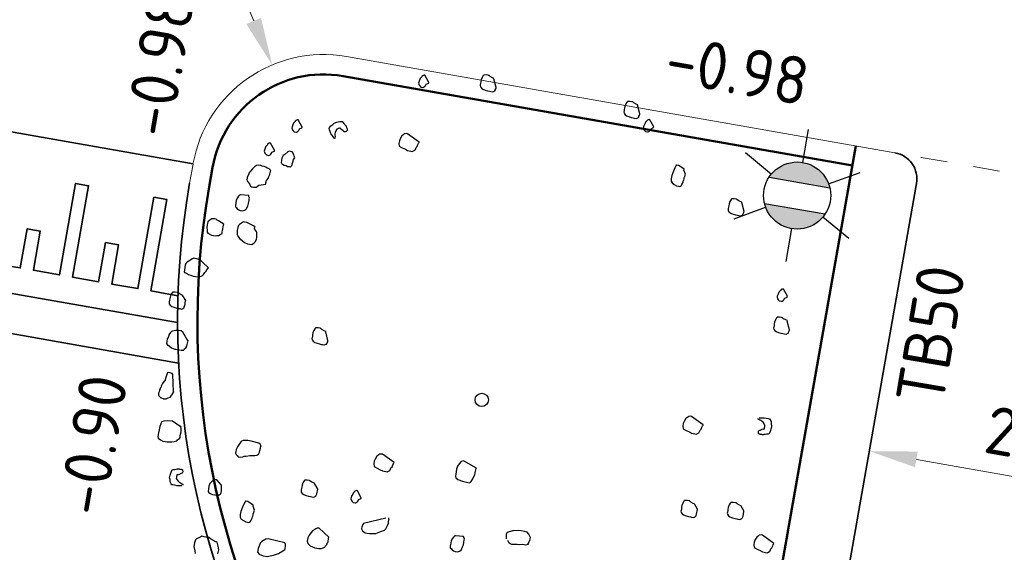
# Model space of a CAD drawing. Header units: metres. Extents: x 2514 to 227642, y 1683 to 852646.
# Tile 48 of 256: x 113578 to 113586, y 426417 to 426421. Entities that reach past the tile are written whole.
import ezdxf
from ezdxf.enums import TextEntityAlignment as Align

# ---------------------------------------------------------------- set-up
doc = ezdxf.new("R2010")
doc.units = ezdxf.units.M
doc.linetypes.add('VW-1-1_STREEP', pattern=[2, 1, -1])
doc.layers.get('Defpoints').update_dxf_attribs({"color": 244, "lineweight": 35})
for name, color, linetype, lineweight in [('N-WE-GR-BOOM-S', 94, 'Continuous', 25), ('N-WE-IE-MEUBILAIR_WEGMEUBILAIR_LICHTMAST-S', 7, 'Continuous', 25), ('N-WE-VH-DREMPEL_BESTRAAT-G', 1, 'Continuous', 35), ('N-WE-VH-KANTOPSLUITING-T18', 1, 'Continuous', 18), ('N-WE-VH-KANTOPSLUITING_ACHTERKANTBAND-G', 1, 'Continuous', 50), ('N-WE-VH-KANTOPSLUITING_OPSLUITBAND_150X250-G', 1, 'Continuous', 35), ('N-WE-VH-KANTOPSLUITING_TALUDBAND-G', 2, 'Continuous', 35), ('N-WE-VH-KANTOPSLUITING_TROTTOIRBAND_130 150-G', 2, 'Continuous', 13), ('N-WE-VH-M', 7, 'Continuous', 18), ('N-WE-VH-NAP-T18', 1, 'Continuous', 18), ('N-WE-VW-MARKERING_LANGS_STREEP_11_010-G', 7, 'VW-1-1_STREEP', 13)]:
    doc.layers.add(name, color=color, linetype=linetype, lineweight=lineweight)
doc.styles.add('ISO', font='NLCS-ISO.ttf')
doc.styles.add('NLCS-ISO', font='NLCS-ISO.ttf', dxfattribs={"height": 1.8})
doc.styles.add('NLCS-ISO-M200-T18', font='NLCS-ISO.ttf', dxfattribs={"height": 0.36})
doc.dimstyles.new('NLCS-M200-T18-PIJL_L2_H1', dxfattribs={"dimscale": 0.2, "dimtxt": 2.5, "dimasz": 1.8, "dimexe": 2, "dimexo": 2, "dimgap": 0.7, "dimtad": 1, "dimzin": 0, "dimdsep": 46, "dimtxsty": 'NLCS-ISO-M200-T18', "dimcen": 0, "dimdle": 2, "dimclrd": 256, "dimclre": 256, "dimclrt": 1, "dimadec": 1, "dimazin": 0, "dimtfac": 1, "dimtdec": 3, "dimtofl": 0, "dimtmove": 0, "dimatfit": 3, "dimfxl": 2, "dimfxlon": 1, "dimtfillclr": 256, "dimtolj": 1, "dimtzin": 0, "dimlwd": -1, "dimlwe": -1, "dimarcsym": 0})

# ---------------------------------------------------------------- blocks, each defined once
blk = doc.blocks.new('SGR-BOOM_11')
at = {"flags": 128}
for points in [[(-0.601, 4.681), (-0.657, 4.805), (-0.657, 4.811), (-0.681, 4.817), (-0.719, 4.829), (-0.737, 4.842), (-0.743, 4.842), (-0.75, 4.842), (-0.781, 4.842), (-0.812, 4.835), (-0.818, 4.835), (-0.818, 4.829), (-0.824, 4.823), (-0.836, 4.792), (-0.843, 4.755), (-0.843, 4.724), (-0.843, 4.706), (-0.843, 4.681), (-0.843, 4.668), (-0.836, 4.65), (-0.818, 4.631), (-0.793, 4.619), (-0.756, 4.613), (-0.719, 4.607), (-0.688, 4.607), (-0.669, 4.607), (-0.638, 4.607), (-0.62, 4.619), (-0.613, 4.625), (-0.607, 4.631), (-0.607, 4.643), (-0.601, 4.662), (-0.601, 4.675), (-0.601, 4.681)], [(1.603, 4.662), (1.548, 4.786), (1.548, 4.792), (1.523, 4.798), (1.486, 4.811), (1.467, 4.823), (1.461, 4.823), (1.455, 4.823), (1.424, 4.823), (1.393, 4.817), (1.387, 4.817), (1.387, 4.811), (1.381, 4.805), (1.368, 4.774), (1.362, 4.736), (1.362, 4.706), (1.362, 4.687), (1.362, 4.662), (1.362, 4.65), (1.368, 4.631), (1.387, 4.613), (1.412, 4.6), (1.449, 4.594), (1.486, 4.588), (1.517, 4.588), (1.536, 4.588), (1.566, 4.588), (1.585, 4.6), (1.591, 4.607), (1.597, 4.613), (1.597, 4.625), (1.603, 4.643), (1.603, 4.656), (1.603, 4.662)], [(-1.614, 4.582), (-1.69, 4.677), (-1.696, 4.677), (-1.702, 4.677), (-1.715, 4.671), (-1.721, 4.665), (-1.733, 4.653), (-1.733, 4.646), (-1.746, 4.628), (-1.752, 4.615), (-1.758, 4.59), (-1.764, 4.559), (-1.764, 4.541), (-1.752, 4.516), (-1.739, 4.504), (-1.721, 4.491), (-1.69, 4.491), (-1.684, 4.491), (-1.665, 4.504), (-1.665, 4.51), (-1.659, 4.516), (-1.653, 4.529), (-1.653, 4.535), (-1.647, 4.547), (-1.614, 4.57), (-1.614, 4.576), (-1.614, 4.582)], [(1.843, 4.507), (1.767, 4.602), (1.761, 4.602), (1.755, 4.602), (1.742, 4.596), (1.736, 4.59), (1.724, 4.578), (1.724, 4.571), (1.712, 4.553), (1.705, 4.54), (1.699, 4.515), (1.693, 4.485), (1.693, 4.466), (1.705, 4.441), (1.717, 4.429), (1.736, 4.416), (1.767, 4.416), (1.773, 4.416), (1.792, 4.429), (1.792, 4.435), (1.798, 4.441), (1.804, 4.454), (1.804, 4.46), (1.811, 4.472), (1.843, 4.495), (1.843, 4.501), (1.843, 4.507)], [(2.406, 3.956), (2.319, 4), (2.288, 4), (2.282, 4), (2.275, 3.987), (2.263, 3.95), (2.251, 3.901), (2.238, 3.833), (2.238, 3.783), (2.245, 3.746), (2.263, 3.721), (2.3, 3.702), (2.337, 3.69), (2.369, 3.69), (2.387, 3.69), (2.406, 3.702), (2.412, 3.721), (2.418, 3.74), (2.424, 3.764), (2.424, 3.783), (2.43, 3.795), (2.43, 3.814), (2.43, 3.826), (2.43, 3.839), (2.437, 3.845), (2.437, 3.869), (2.437, 3.888), (2.406, 3.944), (2.406, 3.956)], [(-2.87, 3.503), (-2.935, 3.566), (-2.951, 3.593), (-2.966, 3.619), (-2.976, 3.636), (-2.971, 3.653), (-2.959, 3.681), (-2.93, 3.705), (-2.915, 3.728), (-2.898, 3.737), (-2.882, 3.747), (-2.836, 3.766), (-2.812, 3.773), (-2.798, 3.774), (-2.787, 3.766), (-2.769, 3.748), (-2.754, 3.735), (-2.743, 3.727), (-2.739, 3.722), (-2.731, 3.719), (-2.728, 3.714), (-2.725, 3.709), (-2.722, 3.704), (-2.719, 3.698), (-2.712, 3.687), (-2.709, 3.682), (-2.706, 3.677), (-2.703, 3.671), (-2.697, 3.661), (-2.699, 3.652), (-2.704, 3.649), (-2.712, 3.637), (-2.718, 3.634), (-2.728, 3.628), (-2.742, 3.627), (-2.754, 3.635), (-2.757, 3.64), (-2.765, 3.643), (-2.782, 3.647), (-2.794, 3.655), (-2.8, 3.666), (-2.811, 3.673), (-2.817, 3.67), (-2.822, 3.667), (-2.833, 3.661), (-2.838, 3.658), (-2.844, 3.655), (-2.86, 3.645), (-2.867, 3.62), (-2.873, 3.595), (-2.875, 3.572), (-2.871, 3.553), (-2.867, 3.534), (-2.866, 3.52), (-2.863, 3.515), (-2.86, 3.509), (-2.865, 3.506), (-2.87, 3.503)], [(-1.602, 3.668), (-1.794, 3.761), (-1.813, 3.761), (-1.844, 3.755), (-1.85, 3.743), (-1.875, 3.718), (-1.893, 3.668), (-1.899, 3.637), (-1.899, 3.594), (-1.887, 3.557), (-1.837, 3.538), (-1.788, 3.526), (-1.751, 3.513), (-1.676, 3.513), (-1.67, 3.52), (-1.646, 3.538), (-1.639, 3.551), (-1.633, 3.582), (-1.621, 3.6), (-1.614, 3.631), (-1.608, 3.65), (-1.602, 3.662), (-1.602, 3.668)], [(-3.38, 3.587), (-3.456, 3.682), (-3.462, 3.682), (-3.468, 3.682), (-3.481, 3.675), (-3.487, 3.669), (-3.499, 3.657), (-3.499, 3.651), (-3.512, 3.632), (-3.518, 3.62), (-3.524, 3.595), (-3.53, 3.564), (-3.53, 3.545), (-3.518, 3.521), (-3.505, 3.508), (-3.487, 3.496), (-3.456, 3.496), (-3.45, 3.496), (-3.431, 3.508), (-3.431, 3.515), (-3.425, 3.521), (-3.419, 3.533), (-3.419, 3.539), (-3.413, 3.552), (-3.38, 3.575), (-3.38, 3.581), (-3.38, 3.587)], [(3.406, 3.486), (3.35, 3.61), (3.35, 3.615), (3.325, 3.622), (3.288, 3.634), (3.269, 3.646), (3.263, 3.646), (3.257, 3.646), (3.226, 3.646), (3.195, 3.64), (3.189, 3.64), (3.189, 3.634), (3.183, 3.628), (3.17, 3.597), (3.164, 3.56), (3.164, 3.529), (3.164, 3.51), (3.164, 3.486), (3.164, 3.473), (3.17, 3.455), (3.189, 3.436), (3.214, 3.423), (3.251, 3.417), (3.288, 3.411), (3.319, 3.411), (3.338, 3.411), (3.368, 3.411), (3.387, 3.423), (3.393, 3.43), (3.399, 3.436), (3.399, 3.448), (3.406, 3.467), (3.406, 3.479), (3.406, 3.486)], [(-3.73, 3.171), (-3.806, 3.265), (-3.812, 3.265), (-3.818, 3.265), (-3.831, 3.259), (-3.837, 3.253), (-3.849, 3.241), (-3.849, 3.234), (-3.861, 3.216), (-3.868, 3.203), (-3.874, 3.178), (-3.88, 3.147), (-3.88, 3.129), (-3.868, 3.104), (-3.855, 3.092), (-3.837, 3.079), (-3.806, 3.079), (-3.799, 3.079), (-3.781, 3.092), (-3.781, 3.098), (-3.775, 3.104), (-3.769, 3.117), (-3.769, 3.123), (-3.762, 3.135), (-3.73, 3.158), (-3.73, 3.164), (-3.73, 3.171)], [(-3.41, 3.111), (-3.443, 3.176), (-3.462, 3.195), (-3.487, 3.195), (-3.512, 3.195), (-3.53, 3.182), (-3.567, 3.132), (-3.586, 3.114), (-3.598, 3.083), (-3.598, 3.071), (-3.598, 3.04), (-3.598, 3.003), (-3.592, 2.996), (-3.586, 2.99), (-3.574, 2.984), (-3.549, 2.972), (-3.518, 2.972), (-3.493, 2.965), (-3.468, 2.965), (-3.456, 2.965), (-3.45, 2.965), (-3.443, 2.972), (-3.431, 2.99), (-3.431, 3.003), (-3.431, 3.015), (-3.425, 3.04), (-3.425, 3.058), (-3.425, 3.083), (-3.41, 3.111)], [(-3.772, 2.642), (-3.772, 2.668), (-3.772, 2.674), (-3.772, 2.693), (-3.765, 2.705), (-3.753, 2.736), (-3.747, 2.767), (-3.734, 2.798), (-3.734, 2.829), (-3.734, 2.841), (-3.734, 2.848), (-3.734, 2.86), (-3.747, 2.872), (-3.759, 2.879), (-3.772, 2.885), (-3.79, 2.885), (-3.815, 2.897), (-3.84, 2.904), (-3.871, 2.904), (-3.895, 2.909), (-3.933, 2.904), (-3.957, 2.897), (-3.982, 2.872), (-4.007, 2.835), (-4.032, 2.798), (-4.05, 2.761), (-4.05, 2.749), (-4.063, 2.711), (-4.063, 2.693), (-4.063, 2.687), (-4.063, 2.681), (-4.063, 2.674), (-4.063, 2.668), (-4.063, 2.662), (-4.056, 2.643), (-4.05, 2.637), (-4.044, 2.631), (-4.013, 2.606), (-4.007, 2.594), (-3.995, 2.575), (-3.976, 2.569), (-3.964, 2.569), (-3.945, 2.569), (-3.933, 2.569), (-3.908, 2.575), (-3.895, 2.588), (-3.889, 2.594), (-3.871, 2.612), (-3.772, 2.642), (-3.772, 2.642), (-3.772, 2.642)], [(-3.995, 2.433), (-4.118, 2.42), (-4.125, 2.42), (-4.131, 2.414), (-4.143, 2.396), (-4.156, 2.365), (-4.168, 2.327), (-4.168, 2.309), (-4.168, 2.297), (-4.168, 2.278), (-4.168, 2.253), (-4.162, 2.228), (-4.143, 2.216), (-4.131, 2.204), (-4.106, 2.191), (-4.081, 2.185), (-4.044, 2.185), (-4.019, 2.204), (-4.007, 2.21), (-3.995, 2.222), (-3.982, 2.272), (-3.976, 2.309), (-3.976, 2.34), (-3.976, 2.352), (-3.976, 2.371), (-3.976, 2.402), (-3.988, 2.414), (-3.995, 2.433)], [(4.271, 2.337), (4.195, 2.432), (4.189, 2.432), (4.183, 2.432), (4.171, 2.426), (4.164, 2.42), (4.152, 2.407), (4.152, 2.401), (4.14, 2.382), (4.133, 2.37), (4.127, 2.346), (4.121, 2.314), (4.121, 2.296), (4.133, 2.271), (4.146, 2.259), (4.164, 2.247), (4.195, 2.247), (4.201, 2.247), (4.22, 2.259), (4.22, 2.265), (4.226, 2.271), (4.233, 2.283), (4.233, 2.29), (4.239, 2.302), (4.271, 2.325), (4.271, 2.331), (4.271, 2.337)], [(-4.292, 1.937), (-4.379, 1.975), (-4.397, 1.981), (-4.416, 1.993), (-4.44, 1.993), (-4.459, 1.993), (-4.484, 1.987), (-4.509, 1.962), (-4.533, 1.931), (-4.533, 1.912), (-4.533, 1.882), (-4.533, 1.844), (-4.521, 1.807), (-4.515, 1.776), (-4.502, 1.764), (-4.484, 1.758), (-4.447, 1.745), (-4.416, 1.745), (-4.391, 1.745), (-4.366, 1.752), (-4.341, 1.758), (-4.317, 1.776), (-4.292, 1.795), (-4.292, 1.801), (-4.292, 1.82), (-4.292, 1.844), (-4.292, 1.869), (-4.292, 1.9), (-4.292, 1.925), (-4.292, 1.937)], [(4.39, 1.844), (4.335, 1.968), (4.335, 1.975), (4.31, 1.981), (4.273, 1.993), (4.254, 2.005), (4.248, 2.005), (4.242, 2.005), (4.211, 2.005), (4.18, 1.999), (4.173, 1.999), (4.173, 1.993), (4.167, 1.987), (4.155, 1.956), (4.149, 1.919), (4.149, 1.888), (4.149, 1.869), (4.149, 1.844), (4.149, 1.832), (4.155, 1.813), (4.173, 1.795), (4.198, 1.783), (4.235, 1.776), (4.273, 1.77), (4.303, 1.77), (4.322, 1.77), (4.353, 1.77), (4.372, 1.783), (4.378, 1.789), (4.384, 1.795), (4.384, 1.807), (4.39, 1.826), (4.39, 1.838), (4.39, 1.844)], [(-4.403, 1.25), (-4.509, 1.318), (-4.533, 1.337), (-4.571, 1.349), (-4.601, 1.355), (-4.626, 1.355), (-4.632, 1.355), (-4.651, 1.355), (-4.657, 1.349), (-4.67, 1.343), (-4.688, 1.324), (-4.713, 1.3), (-4.738, 1.281), (-4.75, 1.256), (-4.756, 1.231), (-4.756, 1.194), (-4.756, 1.151), (-4.756, 1.132), (-4.75, 1.12), (-4.719, 1.114), (-4.682, 1.102), (-4.645, 1.095), (-4.608, 1.089), (-4.577, 1.089), (-4.539, 1.089), (-4.515, 1.095), (-4.484, 1.114), (-4.471, 1.12), (-4.465, 1.132), (-4.459, 1.138), (-4.447, 1.17), (-4.44, 1.176), (-4.428, 1.201), (-4.428, 1.213), (-4.409, 1.244), (-4.403, 1.25)], [(-4.657, 0.705), (-4.713, 0.767), (-4.713, 0.773), (-4.738, 0.779), (-4.775, 0.792), (-4.793, 0.804), (-4.8, 0.804), (-4.806, 0.804), (-4.837, 0.804), (-4.868, 0.798), (-4.874, 0.798), (-4.874, 0.792), (-4.88, 0.786), (-4.892, 0.755), (-4.899, 0.717), (-4.899, 0.687), (-4.899, 0.668), (-4.899, 0.643), (-4.899, 0.631), (-4.892, 0.612), (-4.874, 0.594), (-4.849, 0.581), (-4.812, 0.575), (-4.775, 0.569), (-4.744, 0.569), (-4.725, 0.569), (-4.694, 0.569), (-4.676, 0.581), (-4.67, 0.587), (-4.663, 0.594), (-4.663, 0.606), (-4.657, 0.624), (-4.657, 0.699), (-4.657, 0.705)], [(-2.44, 0.482), (-2.496, 0.606), (-2.496, 0.612), (-2.521, 0.618), (-2.558, 0.631), (-2.576, 0.643), (-2.583, 0.643), (-2.589, 0.643), (-2.62, 0.643), (-2.651, 0.637), (-2.657, 0.637), (-2.657, 0.631), (-2.663, 0.624), (-2.675, 0.594), (-2.682, 0.556), (-2.682, 0.525), (-2.682, 0.507), (-2.682, 0.482), (-2.682, 0.47), (-2.675, 0.451), (-2.657, 0.432), (-2.632, 0.42), (-2.595, 0.414), (-2.558, 0.408), (-2.527, 0.408), (-2.508, 0.408), (-2.477, 0.408), (-2.459, 0.42), (-2.453, 0.426), (-2.446, 0.432), (-2.446, 0.445), (-2.44, 0.464), (-2.44, 0.476), (-2.44, 0.482)], [(3.354, 0.207), (3.162, 0.3), (3.144, 0.3), (3.113, 0.294), (3.107, 0.282), (3.082, 0.257), (3.063, 0.207), (3.057, 0.176), (3.057, 0.133), (3.07, 0.096), (3.119, 0.077), (3.169, 0.065), (3.206, 0.052), (3.28, 0.052), (3.286, 0.059), (3.311, 0.077), (3.317, 0.09), (3.323, 0.12), (3.336, 0.139), (3.342, 0.17), (3.348, 0.189), (3.354, 0.201), (3.354, 0.207)], [(4.186, -0.967), (4.13, -0.905), (4.13, -0.899), (4.105, -0.893), (4.068, -0.88), (4.05, -0.868), (4.044, -0.868), (4.037, -0.868), (4.006, -0.868), (3.975, -0.874), (3.969, -0.874), (3.969, -0.88), (3.963, -0.887), (3.95, -0.917), (3.944, -0.955), (3.944, -0.986), (3.944, -1.004), (3.944, -1.029), (3.944, -1.041), (3.95, -1.06), (3.969, -1.079), (3.994, -1.091), (4.031, -1.097), (4.068, -1.103), (4.099, -1.103), (4.118, -1.103), (4.149, -1.103), (4.167, -1.091), (4.173, -1.085), (4.18, -1.079), (4.18, -1.066), (4.186, -1.047), (4.186, -0.973), (4.186, -0.967)], [(0.099, -1.029), (-0.112, -0.955), (-0.143, -0.967), (-0.167, -1.01), (-0.186, -1.047), (-0.192, -1.097), (-0.192, -1.171), (-0.192, -1.203), (-0.18, -1.227), (-0.149, -1.246), (-0.075, -1.258), (-0.013, -1.264), (0.031, -1.264), (0.049, -1.252), (0.055, -1.239), (0.074, -1.196), (0.08, -1.171), (0.092, -1.134), (0.092, -1.103), (0.092, -1.097), (0.099, -1.035), (0.099, -1.029)], [(3.492, -1.06), (3.437, -0.998), (3.437, -0.992), (3.412, -0.986), (3.375, -0.973), (3.356, -0.961), (3.35, -0.961), (3.344, -0.961), (3.313, -0.961), (3.282, -0.967), (3.276, -0.967), (3.276, -0.973), (3.269, -0.979), (3.257, -1.01), (3.251, -1.047), (3.251, -1.079), (3.251, -1.097), (3.251, -1.122), (3.251, -1.134), (3.257, -1.153), (3.276, -1.171), (3.3, -1.184), (3.338, -1.19), (3.375, -1.196), (3.406, -1.196), (3.424, -1.196), (3.455, -1.196), (3.474, -1.184), (3.48, -1.178), (3.486, -1.171), (3.486, -1.159), (3.492, -1.14), (3.492, -1.066), (3.492, -1.06)], [(-1.14, -1.159), (-1.332, -1.066), (-1.35, -1.066), (-1.381, -1.072), (-1.387, -1.085), (-1.412, -1.109), (-1.431, -1.159), (-1.437, -1.19), (-1.437, -1.233), (-1.425, -1.27), (-1.375, -1.289), (-1.325, -1.302), (-1.288, -1.314), (-1.214, -1.314), (-1.208, -1.307), (-1.183, -1.289), (-1.177, -1.277), (-1.171, -1.246), (-1.158, -1.227), (-1.152, -1.196), (-1.146, -1.178), (-1.14, -1.165), (-1.14, -1.159)], [(4.716, -1.371), (4.524, -1.278), (4.506, -1.278), (4.475, -1.285), (4.469, -1.297), (4.444, -1.322), (4.425, -1.371), (4.419, -1.402), (4.419, -1.446), (4.431, -1.483), (4.481, -1.501), (4.531, -1.514), (4.568, -1.526), (4.642, -1.526), (4.648, -1.52), (4.673, -1.501), (4.679, -1.489), (4.685, -1.458), (4.698, -1.44), (4.704, -1.409), (4.71, -1.39), (4.716, -1.377), (4.716, -1.371)], [(-2.205, -1.747), (-2.261, -1.685), (-2.261, -1.679), (-2.285, -1.673), (-2.323, -1.661), (-2.341, -1.648), (-2.347, -1.648), (-2.354, -1.648), (-2.384, -1.648), (-2.416, -1.654), (-2.422, -1.654), (-2.422, -1.661), (-2.428, -1.667), (-2.44, -1.698), (-2.446, -1.735), (-2.446, -1.766), (-2.446, -1.785), (-2.446, -1.809), (-2.446, -1.821), (-2.44, -1.84), (-2.422, -1.859), (-2.397, -1.871), (-2.36, -1.877), (-2.323, -1.884), (-2.292, -1.884), (-2.273, -1.884), (-2.242, -1.884), (-2.224, -1.871), (-2.217, -1.865), (-2.211, -1.859), (-2.211, -1.846), (-2.205, -1.828), (-2.205, -1.753), (-2.205, -1.747)], [(-1.534, -1.768), (-1.61, -1.673), (-1.617, -1.673), (-1.623, -1.673), (-1.635, -1.679), (-1.641, -1.685), (-1.654, -1.698), (-1.654, -1.704), (-1.666, -1.722), (-1.672, -1.735), (-1.678, -1.76), (-1.685, -1.791), (-1.685, -1.809), (-1.672, -1.834), (-1.66, -1.846), (-1.641, -1.859), (-1.61, -1.859), (-1.604, -1.859), (-1.586, -1.846), (-1.586, -1.84), (-1.579, -1.834), (-1.573, -1.821), (-1.573, -1.815), (-1.567, -1.803), (-1.534, -1.78), (-1.534, -1.774), (-1.534, -1.768)], [(-3.642, -1.945), (-3.728, -1.877), (-3.747, -1.877), (-3.772, -1.884), (-3.784, -1.896), (-3.803, -1.921), (-3.821, -1.952), (-3.827, -1.995), (-3.827, -2.038), (-3.827, -2.069), (-3.821, -2.082), (-3.79, -2.1), (-3.753, -2.107), (-3.716, -2.107), (-3.679, -2.107), (-3.673, -2.107), (-3.666, -2.107), (-3.642, -2.082), (-3.635, -2.069), (-3.629, -2.057), (-3.629, -2.032), (-3.642, -1.964), (-3.642, -1.958), (-3.642, -1.945)], [(0.086, -2.076), (-0.037, -2.088), (-0.044, -2.088), (-0.05, -2.094), (-0.062, -2.112), (-0.075, -2.144), (-0.087, -2.181), (-0.087, -2.2), (-0.087, -2.212), (-0.087, -2.23), (-0.087, -2.255), (-0.081, -2.28), (-0.062, -2.292), (-0.05, -2.305), (-0.025, -2.317), (0, -2.323), (0.037, -2.323), (0.062, -2.305), (0.074, -2.299), (0.086, -2.286), (0.099, -2.236), (0.105, -2.2), (0.105, -2.168), (0.105, -2.156), (0.105, -2.137), (0.105, -2.107), (0.092, -2.094), (0.086, -2.076)], [(-3.121, -2.162), (-3.208, -2.119), (-3.239, -2.119), (-3.245, -2.119), (-3.251, -2.131), (-3.264, -2.168), (-3.276, -2.218), (-3.289, -2.286), (-3.289, -2.335), (-3.282, -2.373), (-3.264, -2.398), (-3.227, -2.416), (-3.189, -2.428), (-3.159, -2.428), (-3.14, -2.428), (-3.121, -2.416), (-3.115, -2.398), (-3.109, -2.379), (-3.103, -2.354), (-3.103, -2.335), (-3.097, -2.323), (-3.097, -2.305), (-3.097, -2.292), (-3.097, -2.28), (-3.09, -2.274), (-3.09, -2.249), (-3.09, -2.23), (-3.121, -2.175), (-3.121, -2.162)], [(-1.914, -2.441), (-2.081, -2.329), (-2.112, -2.335), (-2.131, -2.348), (-2.143, -2.36), (-2.174, -2.385), (-2.211, -2.459), (-2.224, -2.503), (-2.224, -2.552), (-2.211, -2.59), (-2.168, -2.614), (-2.093, -2.633), (-2.031, -2.633), (-1.994, -2.626), (-1.982, -2.62), (-1.945, -2.596), (-1.939, -2.577), (-1.926, -2.558), (-1.926, -2.552), (-1.92, -2.521), (-1.914, -2.509), (-1.914, -2.497), (-1.914, -2.472), (-1.914, -2.453), (-1.914, -2.441)], [(-2.552, -2.639), (-2.812, -2.62), (-2.843, -2.633), (-2.898, -2.676), (-2.917, -2.707), (-2.923, -2.738), (-2.936, -2.794), (-2.936, -2.85), (-2.905, -2.874), (-2.843, -2.887), (-2.775, -2.887), (-2.675, -2.843), (-2.62, -2.812), (-2.539, -2.744), (-2.533, -2.744), (-2.533, -2.726), (-2.533, -2.713), (-2.533, -2.689), (-2.539, -2.658), (-2.545, -2.651), (-2.552, -2.639)]]:
    blk.add_lwpolyline(points, close=True, dxfattribs=at)
for points in [[(-3.821, 1.987), (-3.951, 2.024), (-3.988, 2.024), (-4.007, 2.024), (-4.019, 2.011), (-4.032, 1.999), (-4.056, 1.975), (-4.063, 1.962), (-4.069, 1.956), (-4.075, 1.925), (-4.075, 1.882), (-4.069, 1.838), (-4.063, 1.82), (-4.044, 1.795), (-4.019, 1.77), (-3.976, 1.745), (-3.933, 1.72), (-3.889, 1.708), (-3.858, 1.708), (-3.821, 1.708), (-3.79, 1.739), (-3.778, 1.758), (-3.765, 1.795), (-3.765, 1.838), (-3.772, 1.875), (-3.778, 1.9), (-3.79, 1.919), (-3.803, 1.931), (-3.821, 1.95), (-3.821, 1.987), (-3.821, 1.993)], [(4.17, 0.456), (4.244, 0.468), (4.275, 0.468), (4.306, 0.468), (4.325, 0.468), (4.337, 0.456), (4.356, 0.431), (4.362, 0.394), (4.375, 0.369), (4.375, 0.35), (4.375, 0.332), (4.368, 0.282), (4.362, 0.258), (4.356, 0.245), (4.343, 0.239), (4.319, 0.233), (4.3, 0.226), (4.288, 0.221), (4.282, 0.221), (4.275, 0.214), (4.269, 0.214), (4.263, 0.214), (4.257, 0.214), (4.251, 0.214), (4.238, 0.214), (4.232, 0.214), (4.226, 0.214), (4.22, 0.214), (4.207, 0.214), (4.201, 0.221), (4.201, 0.226), (4.195, 0.239), (4.195, 0.245), (4.195, 0.258), (4.201, 0.27), (4.213, 0.276), (4.22, 0.276), (4.226, 0.282), (4.238, 0.295), (4.251, 0.301), (4.263, 0.301), (4.275, 0.307), (4.275, 0.313), (4.275, 0.32), (4.275, 0.332), (4.275, 0.338), (4.275, 0.344), (4.275, 0.363), (4.257, 0.381), (4.238, 0.4), (4.22, 0.413), (4.201, 0.419), (4.183, 0.425), (4.17, 0.431), (4.164, 0.431), (4.158, 0.431), (4.158, 0.437), (4.158, 0.443)], [(-4.521, 0.11), (-4.62, 0.228), (-4.645, 0.241), (-4.682, 0.241), (-4.725, 0.234), (-4.775, 0.216), (-4.787, 0.209), (-4.793, 0.203), (-4.8, 0.191), (-4.818, 0.154), (-4.818, 0.141), (-4.824, 0.11), (-4.831, 0.086), (-4.831, 0.049), (-4.831, 0.024), (-4.831, 0.017), (-4.818, 0.005), (-4.781, -0.013), (-4.744, -0.032), (-4.694, -0.044), (-4.676, -0.044), (-4.645, -0.044), (-4.595, -0.044), (-4.558, -0.038), (-4.558, -0.032), (-4.552, -0.019), (-4.533, 0.005), (-4.521, 0.03), (-4.521, 0.055), (-4.515, 0.117), (-4.515, 0.117), (-4.521, 0.11), (-4.515, 0.117), (-4.515, 0.117), (-4.521, 0.117)], [(-4.601, -0.682), (-4.657, -0.428), (-4.67, -0.416), (-4.701, -0.409), (-4.725, -0.409), (-4.738, -0.416), (-4.744, -0.428), (-4.75, -0.49), (-4.756, -0.527), (-4.756, -0.533), (-4.756, -0.54), (-4.762, -0.546), (-4.769, -0.552), (-4.787, -0.589), (-4.8, -0.633), (-4.8, -0.651), (-4.806, -0.664), (-4.806, -0.682), (-4.812, -0.682), (-4.812, -0.688), (-4.812, -0.701), (-4.812, -0.719), (-4.818, -0.732), (-4.818, -0.744), (-4.818, -0.75), (-4.818, -0.769), (-4.806, -0.781), (-4.793, -0.794), (-4.775, -0.806), (-4.762, -0.806), (-4.738, -0.812), (-4.732, -0.812), (-4.694, -0.806), (-4.663, -0.788), (-4.632, -0.769), (-4.632, -0.763), (-4.632, -0.756), (-4.626, -0.756), (-4.626, -0.738), (-4.614, -0.725), (-4.601, -0.701), (-4.601, -0.682), (-4.601, -0.682), (-4.601, -0.688)], [(-4.397, -1.19), (-4.539, -1.122), (-4.614, -1.128), (-4.67, -1.147), (-4.701, -1.159), (-4.701, -1.165), (-4.707, -1.19), (-4.713, -1.233), (-4.713, -1.283), (-4.719, -1.332), (-4.719, -1.388), (-4.707, -1.413), (-4.67, -1.431), (-4.632, -1.444), (-4.595, -1.444), (-4.564, -1.444), (-4.533, -1.438), (-4.496, -1.431), (-4.459, -1.419), (-4.422, -1.401), (-4.416, -1.388), (-4.391, -1.363), (-4.385, -1.345), (-4.385, -1.32), (-4.385, -1.295), (-4.385, -1.258), (-4.385, -1.233), (-4.391, -1.203), (-4.409, -1.178), (-4.422, -1.171)], [(-3.177, -1.227), (-3.32, -1.215), (-3.344, -1.215), (-3.369, -1.215), (-3.425, -1.221), (-3.437, -1.227), (-3.462, -1.239), (-3.468, -1.252), (-3.505, -1.332), (-3.518, -1.376), (-3.518, -1.406), (-3.518, -1.431), (-3.505, -1.45), (-3.487, -1.462), (-3.468, -1.481), (-3.437, -1.481), (-3.4, -1.469), (-3.381, -1.456), (-3.363, -1.45), (-3.351, -1.45), (-3.301, -1.431), (-3.276, -1.425), (-3.227, -1.419), (-3.196, -1.406), (-3.189, -1.401), (-3.177, -1.388), (-3.165, -1.357), (-3.165, -1.332), (-3.159, -1.295), (-3.159, -1.264), (-3.159, -1.258), (-3.171, -1.246), (-3.177, -1.233), (-3.177, -1.227), (-3.183, -1.227), (-3.196, -1.227), (-3.196, -1.221)], [(-4.23, -2.057), (-4.304, -2.069), (-4.335, -2.069), (-4.366, -2.069), (-4.385, -2.069), (-4.397, -2.057), (-4.416, -2.032), (-4.422, -1.995), (-4.434, -1.97), (-4.434, -1.952), (-4.434, -1.933), (-4.428, -1.884), (-4.422, -1.859), (-4.416, -1.846), (-4.403, -1.84), (-4.379, -1.834), (-4.36, -1.828), (-4.348, -1.821), (-4.341, -1.821), (-4.335, -1.815), (-4.329, -1.815), (-4.323, -1.815), (-4.317, -1.815), (-4.31, -1.815), (-4.298, -1.815), (-4.292, -1.815), (-4.286, -1.815), (-4.28, -1.815), (-4.267, -1.815), (-4.261, -1.821), (-4.261, -1.828), (-4.255, -1.84), (-4.255, -1.846), (-4.255, -1.859), (-4.261, -1.871), (-4.273, -1.877), (-4.28, -1.877), (-4.286, -1.884), (-4.298, -1.896), (-4.31, -1.902), (-4.323, -1.902), (-4.335, -1.908), (-4.335, -1.914), (-4.335, -1.921), (-4.335, -1.933), (-4.335, -1.939), (-4.335, -1.945), (-4.335, -1.964), (-4.317, -1.983), (-4.298, -2.001), (-4.28, -2.013), (-4.261, -2.02), (-4.242, -2.026), (-4.23, -2.032), (-4.224, -2.032), (-4.218, -2.032), (-4.218, -2.038), (-4.218, -2.044)], [(0.73, -2.001), (0.718, -1.933), (0.718, -1.927), (0.718, -1.914), (0.724, -1.908), (0.724, -1.902), (0.73, -1.896), (0.805, -1.859), (0.811, -1.859), (0.879, -1.84), (0.929, -1.84), (0.972, -1.84), (1.009, -1.846), (1.052, -1.877), (1.077, -1.914), (1.077, -1.945), (1.077, -1.964), (1.065, -2.013), (1.065, -2.026), (1.059, -2.026), (1.046, -2.038), (1.028, -2.044), (0.99, -2.044), (0.935, -2.057), (0.904, -2.057), (0.867, -2.063), (0.842, -2.069), (0.836, -2.069), (0.823, -2.069), (0.798, -2.063), (0.78, -2.057), (0.752, -2.021)], [(-1.115, -2.008), (-1.437, -2.144), (-1.449, -2.181), (-1.449, -2.2), (-1.449, -2.23), (-1.431, -2.255), (-1.387, -2.28), (-1.319, -2.28), (-1.226, -2.261), (-1.158, -2.218), (-1.103, -2.187), (-1.09, -2.168), (-1.084, -2.144), (-1.072, -2.112), (-1.066, -2.076), (-1.066, -2.051), (-1.066, -2.026), (-1.066, -2.008), (-1.072, -2.008), (-1.072, -2.001), (-1.072, -1.995)], [(-3.518, -2.973), (-3.518, -2.912), (-3.536, -2.862), (-3.561, -2.806), (-3.567, -2.806), (-3.574, -2.8), (-3.58, -2.8), (-3.58, -2.8), (-3.666, -2.769), (-3.697, -2.757), (-3.741, -2.757), (-3.765, -2.757), (-3.784, -2.757), (-3.803, -2.757), (-3.846, -2.788), (-3.877, -2.806), (-3.889, -2.825), (-3.889, -2.843), (-3.895, -2.874), (-3.895, -2.93), (-3.871, -2.992), (-3.858, -3.029)]]:
    blk.add_lwpolyline(points, dxfattribs=at)
blk.add_circle((0, 0), 0.1)
blk = doc.blocks.new('*D503')
at = {"layer": 'Defpoints', "color": 0, "ltscale": 0.2, "transparency": 16777216}
for p in [(113585.4734, 426418.8579), (113581.2832, 426414.5634)]:
    blk.add_point(p, dxfattribs=at)
at = {"layer": 'N-WE-VH-M', "ltscale": 0.2, "transparency": 16777216}
blk.add_line((113579.6546, 426412.8943), (113581.0318, 426414.3058), dxfattribs=at)
blk.add_solid([(113580.9888, 426414.3477), (113581.0747, 426414.2639), (113581.2832, 426414.5634)], dxfattribs=at)
at = {"layer": 'N-WE-VH-M', "color": 1, "ltscale": 0.2, "transparency": 16777216, "insert": (113579.9884, 426413.6947), "char_height": 0.36, "attachment_point": 5, "rotation": 45.70365, "style": 'NLCS-ISO-M200-T18'}
blk.add_mtext('\\A1;R=6.00', dxfattribs=at)
blk = doc.blocks.new('*D537')
at = {"layer": 'Defpoints', "color": 0, "ltscale": 0.2, "transparency": 16777216}
for p in [(113580.1871, 426420.7919), (113580.5747, 426419.8701)]:
    blk.add_point(p, dxfattribs=at)
at = {"layer": 'N-WE-VH-M', "ltscale": 0.2, "transparency": 16777216}
blk.add_line((113579.3111, 426422.8752), (113580.0476, 426421.1238), dxfattribs=at)
blk.add_solid([(113580.1029, 426421.147), (113579.9923, 426421.1005), (113580.1871, 426420.7919)], dxfattribs=at)
at = {"layer": 'N-WE-VH-M', "color": 1, "ltscale": 0.2, "transparency": 16777216, "insert": (113579.9045, 426422.2895), "char_height": 0.36, "attachment_point": 5, "rotation": 292.80584, "style": 'NLCS-ISO-M200-T18'}
blk.add_mtext('\\A1;R=1.00', dxfattribs=at)
blk = doc.blocks.new('*D289')
at = {"layer": 'Defpoints', "color": 0, "transparency": 16777216}
for p in [(113602.6574, 426423.0936), (113585.4411, 426420.0295), (113588.0377, 426419.5723)]:
    blk.add_point(p, dxfattribs=at)
at = {"layer": 'N-WE-VH-M', "transparency": 16777216}
for p, q in [((113589.4727, 426425.4152), (113588.6848, 426425.5539)), ((113589.0164, 426425.13), (113588.1002, 426419.9269)), ((113587.6438, 426419.6417), (113588.4317, 426419.5029))]:
    blk.add_line(p, q, dxfattribs=at)
for points in [[(113588.9573, 426425.1404), (113589.0754, 426425.1196), (113589.0788, 426425.4846)], [(113588.0411, 426419.9373), (113588.1593, 426419.9165), (113588.0377, 426419.5723)]]:
    blk.add_solid(points, dxfattribs=at)
at = {"layer": 'N-WE-VH-M', "color": 1, "transparency": 16777216, "insert": (113588.2431, 426422.5839), "char_height": 0.36, "attachment_point": 5, "rotation": 80.01356, "style": 'NLCS-ISO-M200-T18'}
blk.add_mtext('\\A1;6.00', dxfattribs=at)
blk = doc.blocks.new('*D290')
at = {"layer": 'Defpoints', "color": 0, "transparency": 16777216}
for p in [(113585.4406, 426420.0312), (113583.7106, 426415.7659), (113587.2567, 426415.1415)]:
    blk.add_point(p, dxfattribs=at)
at = {"layer": 'N-WE-VH-M', "transparency": 16777216}
for p, q in [((113587.6433, 426419.6433), (113588.4311, 426419.5046)), ((113587.9748, 426419.2194), (113587.3192, 426415.4961)), ((113586.8628, 426415.2109), (113587.6507, 426415.0722))]:
    blk.add_line(p, q, dxfattribs=at)
for points in [[(113587.9157, 426419.2298), (113588.0339, 426419.209), (113588.0372, 426419.574)], [(113587.2601, 426415.5065), (113587.3782, 426415.4857), (113587.2567, 426415.1415)]]:
    blk.add_solid(points, dxfattribs=at)
at = {"layer": 'N-WE-VH-M', "color": 1, "transparency": 16777216, "insert": (113587.3318, 426417.4132), "char_height": 0.36, "attachment_point": 5, "rotation": 80.01356, "style": 'NLCS-ISO-M200-T18'}
blk.add_mtext('\\A1;4.50', dxfattribs=at)
blk = doc.blocks.new('*D756')
at = {"layer": 'Defpoints', "color": 0, "ltscale": 0.2, "transparency": 16777216}
for p in [(113584.6917, 426417.8778), (113584.6917, 426417.8778), (113587.1538, 426417.4442)]:
    blk.add_point(p, dxfattribs=at)
at = {"layer": 'N-WE-VH-M', "ltscale": 0.2, "transparency": 16777216}
for p, q in [((113584.6917, 426417.8778), (113584.761, 426418.2717)), ((113587.1538, 426417.4442), (113587.2232, 426417.8382)), ((113586.7992, 426417.5067), (113585.0462, 426417.8153))]:
    blk.add_line(p, q, dxfattribs=at)
for points in [[(113585.0566, 426417.8744), (113585.0358, 426417.7562), (113584.6917, 426417.8778)], [(113586.8096, 426417.5658), (113586.7888, 426417.4476), (113587.1538, 426417.4442)]]:
    blk.add_solid(points, dxfattribs=at)
at = {"layer": 'N-WE-VH-M', "ltscale": 0.2, "transparency": 16777216, "insert": (113585.9782, 426417.9762), "char_height": 0.36, "attachment_point": 5, "rotation": 350.01356, "style": 'NLCS-ISO-M200-T18'}
blk.add_mtext('\\A1;2.50', dxfattribs=at)
blk = doc.blocks.new('N-SIE-WEG_LICHTMAST-SO')
h = blk.add_hatch(color=256)
h.paths.add_polyline_path([(1.163, 0.5, 0.658505), (-1.163, 0.5)])
h.paths.add_polyline_path([(-1.163, -0.5, 0.658505), (1.163, -0.5)])
at = {"flags": 128}
for points in [[(0, 1.266), (0, 2.531)], [(-2.192, 1.266), (-1.096, 0.633)], [(1.096, 0.633), (2.192, 1.266)], [(-1.163, 0.5), (1.163, 0.5)], [(-2.192, -1.266), (-1.096, -0.633)], [(-1.163, -0.5), (1.163, -0.5)], [(2.192, -1.266), (1.096, -0.633)], [(0, -1.266), (0, -2.531)]]:
    blk.add_lwpolyline(points, dxfattribs=at)
at = {"ltscale": 0.5}
blk.add_circle((0, 0), 1.266, dxfattribs=at)
at = {"style": 'NLCS-ISO'}
blk.add_attdef('TYPE', text='', height=1.8, dxfattribs=at).set_placement((0, 2.531), align=Align.BOTTOM_CENTER)

msp = doc.modelspace()

# ---------------------------------------------------------------- linework, layer by layer
at = {"layer": 'N-WE-VH-DREMPEL_BESTRAAT-G'}
for points in [[(113573.6812, 426421.0862), (113575.9987, 426420.6781), (113577.1805, 426420.47), (113578.3623, 426420.2619), (113579.5902, 426420.0457)], [(113573.4731, 426419.9044), (113575.7906, 426419.4963), (113576.9724, 426419.2882), (113578.1542, 426419.0801), (113579.4734, 426418.8478)], [(113579.4765, 426419.0503), (113579.2722, 426419.0863), (113579.3936, 426419.7757), (113579.2951, 426419.793), (113579.1738, 426419.1037), (113578.9768, 426419.1383), (113579.0288, 426419.4338), (113578.9303, 426419.4511), (113578.8783, 426419.1557), (113578.6813, 426419.1904), (113578.8027, 426419.8798), (113578.7042, 426419.8971), (113578.5828, 426419.2077), (113578.3859, 426419.2424), (113578.4379, 426419.5378), (113578.3394, 426419.5552), (113578.2874, 426419.2597), (113578.1889, 426419.2771)], [(113573.421, 426419.6089), (113575.7386, 426419.2008), (113576.9204, 426418.9927), (113578.1022, 426418.7846), (113579.4817, 426418.5417)]]:
    msp.add_lwpolyline(points, dxfattribs=at)
at = {"layer": 'N-WE-VH-KANTOPSLUITING_ACHTERKANTBAND-G', "ltscale": 0.2}
for p, q in [((113584.5634, 426420.0327), (113580.7216, 426420.7073)), ((113579.7376, 426420.0175), (113579.712, 426419.8723))]:
    msp.add_line(p, q, dxfattribs=at)
msp.add_lwpolyline([(113584.5894, 426420.1804), (113583.861, 426416.0438)], dxfattribs=at)
for centre, radius, start, end in [((113580.5747, 426419.8701), 0.85, 80.05088, 170.01439), ((113585.4734, 426418.8579), 5.85, 170.01356, 260.05005)]:
    msp.add_arc(centre, radius, start, end, dxfattribs=at)
at = {"layer": 'N-WE-VH-KANTOPSLUITING_OPSLUITBAND_150X250-G', "ltscale": 0.2}
msp.add_arc((113585.4734, 426418.8579), 6, 170.01356, 260.05005, dxfattribs=at)
at = {"layer": 'N-WE-VH-KANTOPSLUITING_TALUDBAND-G', "ltscale": 0.2}
for points in [[(113585.0821, 426420.0949), (113585.0819, 426420.0941)], [(113585.0472, 426419.8969), (113584.3438, 426415.9021)]]:
    msp.add_lwpolyline(points, dxfattribs=at)
msp.add_arc((113584.8502, 426419.9316), 0.2, 350.01356, 80.04067, dxfattribs=at)
at = {"layer": 'N-WE-VH-KANTOPSLUITING_TROTTOIRBAND_130 150-G', "ltscale": 0.2}
for p, q in [((113584.8848, 426420.1286), (113580.7475, 426420.855)), ((113579.5899, 426420.0435), (113579.5643, 426419.8983))]:
    msp.add_line(p, q, dxfattribs=at)
msp.add_arc((113580.5747, 426419.8701), 1, 80.05005, 170.01356, dxfattribs=at)
at = {"layer": 'N-WE-VW-MARKERING_LANGS_STREEP_11_010-G', "ltscale": 0.2}
msp.add_line((113585.0819, 426420.0941), (113612.1682, 426415.3424), dxfattribs=at)

# ---------------------------------------------------------------- block references
at = {"layer": 'N-WE-GR-BOOM-S', "ltscale": 0.2, "xscale": 0.5, "yscale": 0.5, "rotation": 350.0500476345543}
msp.add_blockref('SGR-BOOM_11', (113581.7676, 426418.2643), dxfattribs=at)
at = {"layer": 'N-WE-IE-MEUBILAIR_WEGMEUBILAIR_LICHTMAST-S', "xscale": 0.2, "yscale": 0.2, "zscale": 0.2, "rotation": 350.1566500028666}
msp.add_blockref('N-SIE-WEG_LICHTMAST-SO', (113584.1468, 426419.8061), dxfattribs=at)

# ---------------------------------------------------------------- texts
at = {"layer": 'N-WE-VH-KANTOPSLUITING-T18', "style": 'NLCS-ISO-M200-T18'}
msp.add_text('TB50', height=0.36, rotation=80.34124, dxfattribs=at).set_placement((113585.2434, 426418.2097))
at = {"layer": 'N-WE-VH-NAP-T18', "style": 'ISO'}
for s, rotation, p in [('-0.98', 80.10863, (113579.4199, 426420.2293)), ('-0.98', 350.05005, (113583.1331, 426420.6681)), ('-0.90', 80.10863, (113578.9189, 426417.3729))]:
    msp.add_text(s, height=0.36, rotation=rotation, dxfattribs=at).set_placement(p)

# ---------------------------------------------------------------- dimensions: what is measured, and where the dimension line sits
at = {"layer": 'N-WE-VH-M'}
for base, p1, p2, picture, middle in [((113588.0377, 426419.5723), (113602.6574, 426423.0936), (113585.4411, 426420.0295), '*D289', (113588.2431, 426422.5839)), ((113587.2567, 426415.1415), (113585.4406, 426420.0312), (113583.7106, 426415.7659), '*D290', (113587.3318, 426417.4132))]:
    dim = msp.add_linear_dim(base=base, p1=p1, p2=p2, angle=80.01356, dimstyle='NLCS-M200-T18-PIJL_L2_H1', override={"dimclrt": 1}, dxfattribs=at)
    dim.commit()
    dim.dimension.update_dxf_attribs({"geometry": picture, "text_midpoint": middle})
at = {"layer": 'N-WE-VH-M', "ltscale": 0.2}
for center, mpoint, picture, middle in [((113580.5747, 426419.8701), (113580.1871, 426420.7919), '*D537', (113579.9045, 426422.2895)), ((113585.4734, 426418.8579), (113581.2832, 426414.5634), '*D503', (113579.9884, 426413.6947))]:
    dim = msp.add_radius_dim(center=center, mpoint=mpoint, dimstyle='NLCS-M200-T18-PIJL_L2_H1', override={"dimpost": 'R=<>'}, dxfattribs=at)
    dim.commit()
    dim.dimension.update_dxf_attribs({"geometry": picture, "text_midpoint": middle})
dim = msp.add_aligned_dim(p1=(113587.1538, 426417.4442), p2=(113584.6917, 426417.8778), distance=0, dimstyle='NLCS-M200-T18-PIJL_L2_H1', override={"dimclrt": 256}, dxfattribs=at)
dim.commit()
dim.dimension.update_dxf_attribs({"geometry": '*D756', "text_midpoint": (113585.9782, 426417.9762)})

doc.saveas('drawing.dxf')
